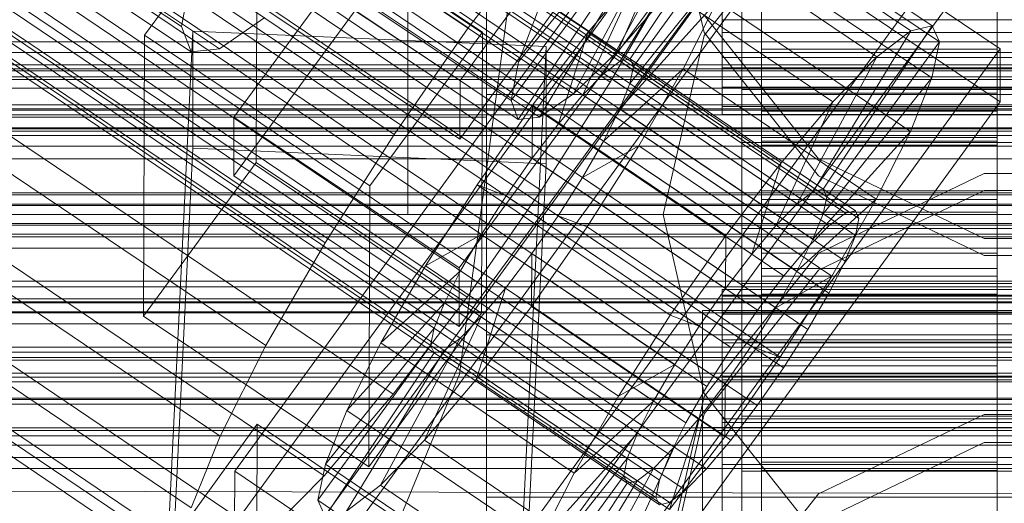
# Model space of a CAD drawing. Header units: millimetres. Extents: x -2233 to 61924, y -68080 to 6847.
# Tile 176 of 256: x -184 to -134, y -34290 to -34265. Entities that reach past the tile are written whole.
import ezdxf

# ---------------------------------------------------------------- set-up
doc = ezdxf.new("R2010")
doc.units = ezdxf.units.MM
for name, color, linetype, lineweight in [('COTAS_O', 1, 'Continuous', 0), ('COTAS_P', 1, 'Continuous', 0), ('frontal_briquetadora', 7, 'Continuous', 0), ('frontal_C01', 7, 'Continuous', 0), ('frontal_C02', 7, 'Continuous', 0), ('frontal_C03', 7, 'Continuous', 0), ('frontal_mezcladora', 7, 'Continuous', 0), ('frontal_secador', 7, 'Continuous', 0)]:
    doc.layers.add(name, color=color, linetype=linetype, lineweight=lineweight)
doc.dimstyles.new('R19_100', dxfattribs={"dimtxt": 250, "dimasz": 150, "dimexe": 150, "dimexo": 80, "dimgap": 100, "dimtad": 1, "dimtih": 1, "dimtoh": 1, "dimdsep": 46, "dimcen": 0.09, "dimadec": 0, "dimazin": 0, "dimtfac": 1, "dimtdec": 4, "dimtofl": 0, "dimtmove": 0, "dimatfit": 3, "dimfxl": 1, "dimtolj": 1, "dimtzin": 0, "dimarcsym": 0})

# ---------------------------------------------------------------- blocks, each defined once
blk = doc.blocks.new('DIM_R28_48')
at = {"layer": 'COTAS_P'}
for p, q in [((-1750, -34600), (-1600, -34555)), ((2600, -34600), (2450, -34555)), ((-1750, -35500), (-1750, -34600)), ((-1750, -34600), (2600, -34600)), ((-1750, -34600), (-1600, -34645)), ((2600, -34600), (2450, -34645)), ((2600, -35500), (2600, -34600))]:
    blk.add_line(p, q, dxfattribs=at)
blk.add_text('4350 P', height=250, dxfattribs=at).set_placement((425, -34500))
blk = doc.blocks.new('DIM_R28_50')
at = {"layer": 'COTAS_P'}
for p, q in [((1705.784, -34504.945), (1551.897, -34475.895)), ((-194.216, -34704.945), (1705.784, -34504.945)), ((1705.784, -34504.945), (1561.319, -34565.401)), ((1800, -35400), (1705.784, -34504.945)), ((-194.216, -34704.945), (-49.751, -34644.49)), ((-100, -35600), (-194.216, -34704.945)), ((-194.216, -34704.945), (-40.33, -34733.995))]:
    blk.add_line(p, q, dxfattribs=at)
blk.add_text('1910.5 P', height=250, rotation=6.009, dxfattribs=at).set_placement((745.315, -34505.495))
blk = doc.blocks.new('DIM_R28_52')
at = {"layer": 'COTAS_O'}
for p, q in [((-1725, -33700), (-1575, -33655)), ((1725, -33700), (1575, -33655)), ((-1725, -34400), (-1725, -33700)), ((-1725, -33700), (1725, -33700)), ((-1725, -33700), (-1575, -33745)), ((1725, -33700), (1575, -33745)), ((1725, -34400), (1725, -33700))]:
    blk.add_line(p, q, dxfattribs=at)
blk.add_text('3450 O', height=250, dxfattribs=at).set_placement((0, -33600))
blk = doc.blocks.new('DIM_R28_53')
at = {"layer": 'COTAS_P'}
for p, q in [((-150, -32300), (550, -32300)), ((550, -32300), (505, -32450)), ((550, -34900), (550, -32300)), ((550, -32300), (595, -32450)), ((550, -34900), (505, -34750)), ((550, -34900), (595, -34750)), ((-150, -34900), (550, -34900))]:
    blk.add_line(p, q, dxfattribs=at)
blk.add_text('2600 P', height=250, rotation=90, dxfattribs=at).set_placement((450, -33600))
blk = doc.blocks.new('DIM_R28_55')
at = {"layer": 'COTAS_O'}
for p, q in [((-650, -33700), (50, -33700)), ((50, -33700), (5, -33850)), ((50, -34900), (50, -33700)), ((50, -33700), (95, -33850)), ((50, -34900), (5, -34750)), ((50, -34900), (95, -34750)), ((-650, -34900), (50, -34900))]:
    blk.add_line(p, q, dxfattribs=at)
blk.add_text('1200 O', height=250, rotation=90, dxfattribs=at).set_placement((-50, -34300))
blk = doc.blocks.new('DIM_R28_56')
at = {"layer": 'COTAS_O'}
for p, q in [((-650, -34200), (-500, -34155)), ((650, -34200), (500, -34155)), ((-650, -34900), (-650, -34200)), ((-650, -34200), (650, -34200)), ((-650, -34200), (-500, -34245)), ((650, -34200), (500, -34245)), ((650, -34900), (650, -34200))]:
    blk.add_line(p, q, dxfattribs=at)
blk.add_text('1300 O', height=250, dxfattribs=at).set_placement((0, -34100))

msp = doc.modelspace()

# ---------------------------------------------------------------- linework, layer by layer
at = {"layer": 'frontal_briquetadora'}
for p, q in [((-164, -34275), (-164, -34100)), ((-160, -34275), (-160, -34100)), ((-160, -34268.879), (-160, -34249.516)), ((-160, -34268.884), (-160, -34249.527)), ((-160, -34250.459), (-160, -34270.044)), ((-160, -34267.941), (-160, -34253.838)), ((-160, -34254.513), (-160, -34274.379)), ((-160, -34275), (-160, -34255.133)), ((-160, -34275), (-160, -34255.296)), ((-160, -34275), (-160, -34255.545)), ((-160, -34275.621), (-160, -34255.753)), ((-148.92, -34265.737), (-151, -34256.636)), ((-160, -34256.961), (-160, -34272.021)), ((-160, -34275), (-160, -34257.779)), ((-143.094, -34258.582), (-148.92, -34265.888)), ((-160, -34279.956), (-160, -34260.18)), ((-160, -34277.979), (-160, -34260.611)), ((-160, -34261.61), (-160, -34281.116)), ((-148.92, -34264.86), (-143.094, -34272.168)), ((-160, -34265.027), (-160, -34282.059)), ((-148.92, -34265.888), (-151, -34275)), ((-143.093, -34273.035), (-148.92, -34265.737)), ((-160, -34284.973), (-160, -34267.941)), ((-160, -34288.446), (-160, -34268.879)), ((200, -34268.884), (-160, -34268.884)), ((-160, -34288.435), (-160, -34268.884)), ((-160, -34270.044), (-396, -34270.044)), ((-160, -34270.044), (-160, -34289.82)), ((-160, -34272.021), (-160, -34289.389)), ((-143.094, -34272.168), (-134.674, -34276.228)), ((-134.673, -34272.915), (-143.093, -34276.965)), ((-125.327, -34272.915), (-134.673, -34272.915)), ((-134.673, -34277.085), (-143.093, -34273.035)), ((-143.094, -34277.832), (-134.674, -34273.772)), ((-134.674, -34273.772), (-125.326, -34273.772)), ((-160, -34274.379), (-160, -34294.247)), ((-160, -34275), (-396, -34275)), ((-164, -34275), (-160, -34275)), ((200, -34275), (-160, -34275)), ((-160, -34275), (-160, -34294.5)), ((-160, -34275), (-160, -34294.704)), ((-160, -34275), (-160, -34292.221)), ((-160, -34275), (-160, -34294.515)), ((-151, -34275), (-160, -34275)), ((-160, -34275), (-160, -34294.867)), ((-148.92, -34284.112), (-151, -34275)), ((-160, -34295.487), (-160, -34275.621)), ((-134.674, -34276.228), (-125.326, -34276.228)), ((-143.093, -34276.965), (-148.92, -34284.263)), ((-125.327, -34277.085), (-134.673, -34277.085)), ((-148.92, -34285.14), (-143.094, -34277.832)), ((-160, -34293.039), (-160, -34277.979)), ((-160, -34279.956), (-396, -34279.956)), ((-160, -34299.541), (-160, -34279.956)), ((200, -34281.116), (-160, -34281.116)), ((-160, -34281.116), (-160, -34300.517)), ((-160, -34281.121), (-160, -34300.538)), ((-160, -34282.059), (-160, -34296.162)), ((-148.92, -34284.263), (-151, -34293.364)), ((-143.094, -34291.418), (-148.92, -34284.112)), ((-160, -34284.973), (200, -34284.973)), ((-160, -34302.341), (-160, -34284.973)), ((-151, -34294.247), (-148.92, -34285.14)), ((-143.093, -34289.221), (-134.673, -34285.179)), ((-134.673, -34285.179), (-125.327, -34285.179)), ((-134.674, -34286.607), (-143.094, -34290.664)), ((-125.326, -34286.607), (-134.674, -34286.607)), ((-160, -34307.656), (-160, -34288.435)), ((-160, -34307.682), (-160, -34288.446)), ((-160, -34289.389), (200, -34289.389)), ((-160, -34289.389), (-160, -34306.421)), ((-148.92, -34296.503), (-143.093, -34289.221))]:
    msp.add_line(p, q, dxfattribs=at)
at = {"layer": 'frontal_C01'}
for p, q in [((-355.017, -34130.587), (-141.218, -34274.815)), ((-355.53, -34130.711), (-141.731, -34274.939)), ((-354.844, -34130.973), (-141.045, -34275.202)), ((-356.348, -34131.336), (-142.549, -34275.565)), ((-355.022, -34131.843), (-141.224, -34276.072)), ((-357.415, -34132.421), (-143.617, -34276.649)), ((-355.541, -34133.138), (-141.742, -34277.366)), ((-358.659, -34133.89), (-144.861, -34278.119)), ((-356.363, -34134.768), (-142.565, -34278.996)), ((-146.196, -34279.873), (-359.995, -34135.645)), ((-357.434, -34136.624), (-143.635, -34280.852)), ((-361.332, -34137.564), (-147.533, -34281.793)), ((-358.68, -34138.578), (-144.881, -34282.806)), ((-362.578, -34139.518), (-148.779, -34283.747)), ((-360.017, -34140.498), (-146.218, -34284.726)), ((-363.648, -34141.374), (-149.85, -34285.602)), ((-160.922, -34265.504), (-345.231, -34141.17)), ((-361.352, -34142.252), (-147.554, -34286.48)), ((-364.471, -34143.005), (-150.672, -34287.233)), ((-362.596, -34143.721), (-148.798, -34287.95)), ((-338.003, -34143.933), (-153.694, -34268.268)), ((-364.989, -34144.299), (-151.191, -34288.527)), ((-363.664, -34144.806), (-149.865, -34289.034)), ((-365.168, -34145.169), (-151.369, -34289.397)), ((-364.995, -34145.555), (-151.196, -34289.783)), ((-364.482, -34145.431), (-150.683, -34289.659)), ((-349.002, -34146.587), (-164.693, -34270.922)), ((-341.52, -34149.448), (-157.211, -34273.783)), ((-352.519, -34152.103), (-168.21, -34276.437)), ((-345.291, -34154.866), (-160.982, -34279.201)), ((-355.541, -34157.34), (-171.232, -34281.674)), ((-349.061, -34159.817), (-164.752, -34284.152)), ((-357.863, -34161.941), (-173.554, -34286.276)), ((-352.572, -34163.964), (-168.263, -34288.299)), ((-359.326, -34165.594), (-175.016, -34289.929)), ((-355.584, -34167.025), (-171.275, -34291.359)), ((-359.83, -34168.049), (-175.521, -34292.384)), ((-359.341, -34169.139), (-175.032, -34293.474)), ((-357.893, -34168.79), (-173.584, -34293.124)), ((-172.809, -34288.064), (-145.277, -34250.21)), ((-145.289, -34252.906), (-172.821, -34290.76)), ((-133.809, -34257.946), (-161.341, -34295.801)), ((-172.847, -34296.692), (-145.315, -34258.838)), ((-152.686, -34267.079), (-147.143, -34258.764)), ((-147.143, -34258.764), (-137.313, -34265.395)), ((-145.315, -34258.838), (-133.847, -34266.574)), ((-153.199, -34267.203), (-148.226, -34259.025)), ((-148.226, -34259.025), (-138.396, -34265.656)), ((-152.513, -34267.465), (-146.777, -34259.579)), ((-146.777, -34259.579), (-136.948, -34266.21)), ((-154.017, -34267.828), (-149.953, -34260.345)), ((-149.953, -34260.345), (-140.123, -34266.977)), ((-147, -34306.231), (-147, -34260.008)), ((-161.353, -34298.497), (-133.821, -34260.642)), ((-160.922, -34265.504), (-157.152, -34260.553)), ((-145.327, -34261.534), (-172.859, -34299.388)), ((-152.692, -34268.335), (-147.155, -34261.415)), ((-147.155, -34261.415), (-137.325, -34268.047)), ((-133.859, -34269.27), (-145.327, -34261.534)), ((-155.085, -34268.913), (-152.207, -34262.635)), ((-152.207, -34262.635), (-154.833, -34265.737)), ((-152.207, -34262.635), (-142.377, -34269.266)), ((-147, -34262.704), (-147, -34308.927)), ((-150.672, -34263.031), (-153.694, -34268.268)), ((-153.21, -34269.629), (-148.249, -34264.148)), ((-149.985, -34267.59), (-148.249, -34264.148)), ((-148.249, -34264.148), (-138.419, -34270.779)), ((-137.313, -34265.395), (-142.856, -34273.71)), ((-138.396, -34265.656), (-137.313, -34265.395)), ((-137.313, -34265.395), (-136.948, -34266.21)), ((-164.693, -34270.922), (-160.922, -34265.504)), ((-154.833, -34265.737), (-157.653, -34269.44)), ((-156.329, -34270.382), (-154.833, -34265.737)), ((-154.833, -34265.737), (-145.003, -34272.368)), ((-138.396, -34265.656), (-143.369, -34273.834)), ((-140.123, -34266.977), (-138.396, -34265.656)), ((-136.948, -34266.21), (-142.683, -34274.096)), ((-136.948, -34266.21), (-137.325, -34268.047)), ((-133.847, -34266.574), (-161.379, -34304.428)), ((-133.847, -34266.574), (-133.859, -34269.27)), ((-154.017, -34267.828), (-153.199, -34267.203)), ((-153.199, -34267.203), (-152.686, -34267.079)), ((-143.369, -34273.834), (-153.199, -34267.203)), ((-142.856, -34273.71), (-152.686, -34267.079)), ((-152.686, -34267.079), (-152.513, -34267.465)), ((-140.123, -34266.977), (-144.188, -34274.46)), ((-142.377, -34269.266), (-140.123, -34266.977)), ((-155.085, -34268.913), (-154.017, -34267.828)), ((-154.033, -34271.26), (-149.985, -34267.59)), ((-144.188, -34274.46), (-154.017, -34267.828)), ((-152.513, -34267.465), (-152.692, -34268.335)), ((-142.683, -34274.096), (-152.513, -34267.465)), ((-152.246, -34271.507), (-149.985, -34267.59)), ((-149.985, -34267.59), (-140.156, -34274.221)), ((-153.694, -34268.268), (-157.211, -34273.783)), ((-152.692, -34268.335), (-153.21, -34269.629)), ((-142.862, -34274.966), (-152.692, -34268.335)), ((-137.325, -34268.047), (-142.862, -34274.966)), ((-137.325, -34268.047), (-138.419, -34270.779)), ((-156.329, -34270.382), (-155.085, -34268.913)), ((-145.255, -34275.544), (-155.085, -34268.913)), ((-147, -34271.332), (-147, -34268.636)), ((-147, -34268.636), (-133, -34268.636)), ((-147, -34314.858), (-147, -34268.636)), ((-146, -34278.819), (-146, -34268.82)), ((-146, -34268.82), (-146, -34269.412)), ((-146, -34268.82), (-134, -34268.82)), ((-146, -34269.522), (-146, -34268.82)), ((-134, -34269.412), (-134, -34268.82)), ((-134, -34268.82), (-134, -34278.819)), ((-134, -34268.82), (-134, -34269.522)), ((-161.391, -34307.125), (-133.859, -34269.27)), ((-146, -34279.1), (-146, -34269.412)), ((-146, -34269.412), (-146, -34271.259)), ((-146, -34269.412), (-134, -34269.412)), ((-142.377, -34269.266), (-145.255, -34275.544)), ((-145.003, -34272.368), (-142.377, -34269.266)), ((-134, -34271.259), (-134, -34269.412)), ((-134, -34269.412), (-134, -34279.1)), ((-157.653, -34269.44), (-160.474, -34273.493)), ((-157.653, -34269.44), (-157.665, -34272.136)), ((-147.823, -34276.071), (-157.653, -34269.44)), ((-153.21, -34269.629), (-154.033, -34271.26)), ((-143.38, -34276.261), (-153.21, -34269.629)), ((-146, -34279.152), (-146, -34269.522)), ((-146, -34269.522), (-134, -34269.522)), ((-146, -34271.471), (-146, -34269.522)), ((-134, -34269.522), (-134, -34279.152)), ((-134, -34269.522), (-134, -34271.471)), ((-157.665, -34272.136), (-156.329, -34270.382)), ((-146.499, -34277.013), (-156.329, -34270.382)), ((-168.21, -34276.437), (-164.693, -34270.922)), ((-138.419, -34270.779), (-143.38, -34276.261)), ((-138.419, -34270.779), (-140.156, -34274.221)), ((-154.033, -34271.26), (-155.103, -34273.116)), ((-144.203, -34277.891), (-154.033, -34271.26)), ((-133, -34271.332), (-147, -34271.332)), ((-147, -34271.332), (-147, -34317.555)), ((-146, -34279.974), (-146, -34271.259)), ((-146, -34271.259), (-146, -34274.234)), ((-146, -34271.259), (-134, -34271.259)), ((-134, -34274.234), (-134, -34271.259)), ((-134, -34271.259), (-134, -34279.974)), ((-155.103, -34273.116), (-152.246, -34271.507)), ((-154.877, -34275.633), (-152.246, -34271.507)), ((-152.246, -34271.507), (-142.416, -34278.139)), ((-146, -34280.075), (-146, -34271.471)), ((-146, -34271.471), (-134, -34271.471)), ((-146, -34274.535), (-146, -34271.471)), ((-134, -34271.471), (-134, -34280.075)), ((-134, -34271.471), (-134, -34274.535)), ((-159.001, -34274.056), (-157.665, -34272.136)), ((-157.665, -34272.136), (-147.835, -34278.768)), ((-147.823, -34276.071), (-145.003, -34272.368)), ((-145.003, -34272.368), (-146.499, -34277.013)), ((-155.103, -34273.116), (-156.35, -34275.07)), ((-145.274, -34279.747), (-155.103, -34273.116)), ((-160.474, -34273.493), (-163.105, -34277.619)), ((-157.211, -34273.783), (-160.982, -34279.201)), ((-159.001, -34274.056), (-160.474, -34273.493)), ((-160.474, -34273.493), (-150.644, -34280.124)), ((-143.369, -34273.834), (-144.188, -34274.46)), ((-142.856, -34273.71), (-143.369, -34273.834)), ((-142.683, -34274.096), (-142.856, -34273.71)), ((-160.247, -34276.01), (-159.001, -34274.056)), ((-149.171, -34280.687), (-159.001, -34274.056)), ((-146, -34281.384), (-146, -34274.234)), ((-146, -34274.234), (-146, -34278.135)), ((-146, -34274.234), (-134, -34274.234)), ((-140.156, -34274.221), (-144.203, -34277.891)), ((-142.862, -34274.966), (-142.683, -34274.096)), ((-140.156, -34274.221), (-142.416, -34278.139)), ((-134, -34278.135), (-134, -34274.234)), ((-134, -34274.234), (-134, -34281.384)), ((-146, -34281.526), (-146, -34274.535)), ((-146, -34274.535), (-134, -34274.535)), ((-146, -34278.503), (-146, -34274.535)), ((-144.188, -34274.46), (-145.255, -34275.544)), ((-141.731, -34274.939), (-141.218, -34274.815)), ((-141.218, -34274.815), (-141.045, -34275.202)), ((-134, -34274.535), (-134, -34281.526)), ((-134, -34274.535), (-134, -34278.503)), ((-156.35, -34275.07), (-157.686, -34276.99)), ((-156.35, -34275.07), (-154.877, -34275.633)), ((-146.52, -34281.701), (-156.35, -34275.07)), ((-143.38, -34276.261), (-142.862, -34274.966)), ((-142.549, -34275.565), (-141.731, -34274.939)), ((-141.045, -34275.202), (-141.224, -34276.072)), ((-157.698, -34279.686), (-154.877, -34275.633)), ((-154.877, -34275.633), (-145.047, -34282.264)), ((-145.255, -34275.544), (-146.499, -34277.013)), ((-143.617, -34276.649), (-142.549, -34275.565)), ((-171.232, -34281.674), (-168.21, -34276.437)), ((-160.247, -34276.01), (-163.105, -34277.619)), ((-161.318, -34277.866), (-160.247, -34276.01)), ((-150.417, -34282.642), (-160.247, -34276.01)), ((-150.644, -34280.124), (-147.823, -34276.071)), ((-147.835, -34278.768), (-147.823, -34276.071)), ((-144.203, -34277.891), (-143.38, -34276.261)), ((-141.224, -34276.072), (-141.742, -34277.366)), ((-144.861, -34278.119), (-143.617, -34276.649)), ((-157.686, -34276.99), (-159.022, -34278.744)), ((-157.686, -34276.99), (-157.698, -34279.686)), ((-147.856, -34283.621), (-157.686, -34276.99)), ((-146.499, -34277.013), (-147.835, -34278.768)), ((-141.742, -34277.366), (-142.565, -34278.996)), ((-163.105, -34277.619), (-165.365, -34281.536)), ((-161.318, -34277.866), (-165.365, -34281.536)), ((-163.105, -34277.619), (-153.275, -34284.25)), ((-162.14, -34279.497), (-161.318, -34277.866)), ((-151.488, -34284.497), (-161.318, -34277.866)), ((-145.274, -34279.747), (-144.203, -34277.891)), ((-146.196, -34279.873), (-144.861, -34278.119)), ((-146, -34283.232), (-146, -34278.135)), ((-146, -34278.135), (-146, -34282.696)), ((-146, -34278.135), (-134, -34278.135)), ((-142.416, -34278.139), (-145.274, -34279.747)), ((-142.416, -34278.139), (-145.047, -34282.264)), ((-134, -34282.696), (-134, -34278.135)), ((-134, -34278.135), (-134, -34283.232)), ((-159.022, -34278.744), (-160.518, -34283.389)), ((-159.022, -34278.744), (-160.266, -34280.213)), ((-149.192, -34285.375), (-159.022, -34278.744)), ((-147.835, -34278.768), (-149.171, -34280.687)), ((-148, -34279.152), (-148, -34278.819)), ((-148, -34278.819), (-148, -34279.1)), ((-148, -34278.819), (148, -34278.819)), ((-146, -34283.406), (-146, -34278.503)), ((-146, -34278.503), (-134, -34278.503)), ((-146, -34283.107), (-146, -34278.503)), ((-146, -34279.1), (-146, -34278.819)), ((-134, -34278.819), (-146, -34278.819)), ((-146, -34278.819), (-146, -34279.152)), ((-134, -34278.503), (-134, -34283.406)), ((-134, -34278.503), (-134, -34283.107)), ((-134, -34278.819), (-134, -34279.1)), ((-134, -34279.152), (-134, -34278.819)), ((-160.982, -34279.201), (-164.752, -34284.152)), ((-148, -34279.1), (-148, -34279.974)), ((-148, -34279.1), (148, -34279.1)), ((-148, -34280.075), (-148, -34279.152)), ((-148, -34279.152), (148, -34279.152)), ((-146, -34279.974), (-146, -34279.1)), ((-134, -34279.1), (-146, -34279.1)), ((-134, -34279.152), (-146, -34279.152)), ((-146, -34279.152), (-146, -34280.075)), ((-142.565, -34278.996), (-143.635, -34280.852)), ((-134, -34279.1), (-134, -34279.974)), ((-134, -34280.075), (-134, -34279.152)), ((-162.14, -34279.497), (-167.102, -34284.978)), ((-162.659, -34280.791), (-162.14, -34279.497)), ((-152.311, -34286.128), (-162.14, -34279.497)), ((-160.518, -34283.389), (-157.698, -34279.686)), ((-157.698, -34279.686), (-147.868, -34286.317)), ((-147.533, -34281.793), (-146.196, -34279.873)), ((-146.52, -34281.701), (-145.274, -34279.747)), ((-160.266, -34280.213), (-163.144, -34286.491)), ((-160.266, -34280.213), (-161.333, -34281.298)), ((-150.436, -34286.844), (-160.266, -34280.213)), ((-153.275, -34284.25), (-150.644, -34280.124)), ((-150.644, -34280.124), (-149.171, -34280.687)), ((-148, -34279.974), (-148, -34281.384)), ((-148, -34279.974), (148, -34279.974)), ((-148, -34281.526), (-148, -34280.075)), ((-148, -34280.075), (148, -34280.075)), ((-146, -34281.384), (-146, -34279.974)), ((-134, -34279.974), (-146, -34279.974)), ((-134, -34280.075), (-146, -34280.075)), ((-146, -34280.075), (-146, -34281.526)), ((-134, -34279.974), (-134, -34281.384)), ((-134, -34281.526), (-134, -34280.075)), ((-162.659, -34280.791), (-168.196, -34287.711)), ((-162.837, -34281.661), (-162.659, -34280.791)), ((-152.829, -34287.422), (-162.659, -34280.791)), ((-149.171, -34280.687), (-150.417, -34282.642)), ((-143.635, -34280.852), (-144.881, -34282.806)), ((-161.333, -34281.298), (-165.397, -34288.781)), ((-161.333, -34281.298), (-162.151, -34281.923)), ((-151.503, -34287.929), (-161.333, -34281.298)), ((-148, -34281.384), (-148, -34283.232)), ((-148, -34281.384), (148, -34281.384)), ((-146, -34283.232), (-146, -34281.384)), ((-134, -34281.384), (-146, -34281.384)), ((-134, -34281.384), (-134, -34283.232)), ((-173.554, -34286.276), (-171.232, -34281.674)), ((-162.837, -34281.661), (-168.573, -34289.547)), ((-162.151, -34281.923), (-167.125, -34290.101)), ((-165.365, -34281.536), (-167.102, -34284.978)), ((-165.365, -34281.536), (-155.535, -34288.167)), ((-162.664, -34282.047), (-162.837, -34281.661)), ((-153.008, -34288.292), (-162.837, -34281.661)), ((-162.151, -34281.923), (-162.664, -34282.047)), ((-152.321, -34288.554), (-162.151, -34281.923)), ((-148.779, -34283.747), (-147.533, -34281.793)), ((-148, -34283.406), (-148, -34281.526)), ((-148, -34281.526), (148, -34281.526)), ((-147.856, -34283.621), (-146.52, -34281.701)), ((-145.047, -34282.264), (-146.52, -34281.701)), ((-134, -34281.526), (-146, -34281.526)), ((-146, -34281.526), (-146, -34283.406)), ((-134, -34283.406), (-134, -34281.526)), ((-162.664, -34282.047), (-168.208, -34290.362)), ((-152.835, -34288.678), (-162.664, -34282.047)), ((-145.047, -34282.264), (-147.868, -34286.317)), ((-153.275, -34284.25), (-150.417, -34282.642)), ((-150.417, -34282.642), (-151.488, -34284.497)), ((-144.881, -34282.806), (-146.218, -34284.726)), ((-146, -34282.696), (-146, -34285.392)), ((-134, -34282.696), (-146, -34282.696)), ((-146, -34282.696), (-146, -34287.606)), ((-134, -34285.392), (-134, -34282.696)), ((-134, -34287.606), (-134, -34282.696)), ((-163.144, -34286.491), (-160.518, -34283.389)), ((-160.518, -34283.389), (-150.688, -34290.02)), ((-148, -34283.232), (-148, -34285.392)), ((-148, -34283.232), (148, -34283.232)), ((-148, -34285.587), (-148, -34283.406)), ((-148, -34283.406), (148, -34283.406)), ((-146, -34285.587), (-146, -34283.107)), ((-146, -34283.107), (-134, -34283.107)), ((-146, -34288.031), (-146, -34283.107)), ((-146, -34285.392), (-146, -34283.232)), ((-134, -34283.232), (-146, -34283.232)), ((-134, -34283.406), (-146, -34283.406)), ((-146, -34283.406), (-146, -34285.587)), ((-134, -34283.107), (-134, -34285.587)), ((-134, -34283.107), (-134, -34288.031)), ((-134, -34283.232), (-134, -34285.392)), ((-134, -34285.587), (-134, -34283.406)), ((-149.85, -34285.602), (-148.779, -34283.747)), ((-149.192, -34285.375), (-147.856, -34283.621)), ((-147.868, -34286.317), (-147.856, -34283.621)), ((-164.752, -34284.152), (-168.263, -34288.299)), ((-155.535, -34288.167), (-153.275, -34284.25)), ((-155.535, -34288.167), (-151.488, -34284.497)), ((-151.488, -34284.497), (-152.311, -34286.128)), ((-146.218, -34284.726), (-147.554, -34286.48)), ((-167.102, -34284.978), (-168.196, -34287.711)), ((-167.102, -34284.978), (-157.272, -34291.609)), ((-150.688, -34290.02), (-149.192, -34285.375)), ((-150.436, -34286.844), (-149.192, -34285.375)), ((-148, -34285.392), (-148, -34287.718)), ((148, -34285.392), (-148, -34285.392)), ((-146, -34285.392), (-134, -34285.392)), ((-146, -34287.718), (-146, -34285.392)), ((-134, -34285.392), (-134, -34287.718)), ((-177.394, -34293.565), (-171.658, -34285.678)), ((-171.715, -34298.62), (-171.658, -34285.678)), ((-171.658, -34285.678), (-160.19, -34293.415)), ((-150.672, -34287.233), (-149.85, -34285.602)), ((-148, -34287.919), (-148, -34285.587)), ((-148, -34285.587), (148, -34285.587)), ((-134, -34285.587), (-146, -34285.587)), ((-146, -34285.587), (-146, -34287.919)), ((-134, -34287.919), (-134, -34285.587)), ((-175.016, -34289.929), (-173.554, -34286.276)), ((-157.272, -34291.609), (-152.311, -34286.128)), ((-152.311, -34286.128), (-152.829, -34287.422)), ((-147.868, -34286.317), (-150.688, -34290.02)), ((-165.397, -34288.781), (-163.144, -34286.491)), ((-163.144, -34286.491), (-153.314, -34293.123)), ((-153.314, -34293.123), (-150.436, -34286.844)), ((-151.503, -34287.929), (-150.436, -34286.844)), ((-147.554, -34286.48), (-148.798, -34287.95)), ((-158.366, -34294.342), (-152.829, -34287.422)), ((-152.829, -34287.422), (-153.008, -34288.292)), ((-151.191, -34288.527), (-150.672, -34287.233)), ((-168.196, -34287.711), (-168.573, -34289.547)), ((-168.196, -34287.711), (-158.366, -34294.342)), ((-155.567, -34295.412), (-151.503, -34287.929)), ((-152.321, -34288.554), (-151.503, -34287.929)), ((-148.798, -34287.95), (-149.865, -34289.034)), ((-148, -34287.718), (-148, -34290.05)), ((-148, -34287.718), (148, -34287.718)), ((-148, -34290.245), (-148, -34287.919)), ((-148, -34287.919), (148, -34287.919)), ((-146, -34287.718), (-146, -34287.606)), ((-146, -34287.606), (-146, -34292.53)), ((-146, -34287.606), (-134, -34287.606)), ((-146, -34290.05), (-146, -34287.718)), ((-134, -34287.718), (-146, -34287.718)), ((-146, -34287.919), (-146, -34288.031)), ((-134, -34287.919), (-146, -34287.919)), ((-146, -34287.919), (-146, -34290.245)), ((-134, -34292.53), (-134, -34287.606)), ((-134, -34287.606), (-134, -34287.718)), ((-134, -34287.718), (-134, -34290.05)), ((-134, -34288.031), (-134, -34287.919)), ((-134, -34290.245), (-134, -34287.919)), ((-172.809, -34288.064), (-172.821, -34290.76)), ((-161.341, -34295.801), (-172.809, -34288.064)), ((-168.263, -34288.299), (-171.275, -34291.359)), ((-158.743, -34296.178), (-153.008, -34288.292)), ((-157.272, -34291.609), (-155.535, -34288.167)), ((-153.008, -34288.292), (-152.835, -34288.678)), ((-146, -34288.031), (-134, -34288.031)), ((-146, -34292.941), (-146, -34288.031)), ((-134, -34288.031), (-134, -34292.941)), ((-167.125, -34290.101), (-165.397, -34288.781)), ((-165.397, -34288.781), (-155.567, -34295.412)), ((-158.378, -34296.993), (-152.835, -34288.678)), ((-157.295, -34296.732), (-152.321, -34288.554)), ((-152.835, -34288.678), (-152.321, -34288.554)), ((-151.369, -34289.397), (-151.191, -34288.527)), ((-151.196, -34289.783), (-151.369, -34289.397)), ((-149.865, -34289.034), (-150.683, -34289.659)), ((-168.573, -34289.547), (-168.208, -34290.362)), ((-168.573, -34289.547), (-158.743, -34296.178)), ((-150.683, -34289.659), (-151.196, -34289.783))]:
    msp.add_line(p, q, dxfattribs=at)
at = {"layer": 'frontal_C02'}
for p, q in [((-359.83, -34142.184), (-175.521, -34265.438)), ((-359.341, -34143.467), (-175.032, -34266.721)), ((-357.893, -34143.309), (-173.584, -34266.564)), ((-133.809, -34230.657), (-161.341, -34268.179)), ((-172.847, -34270.048), (-145.315, -34232.525)), ((-147, -34278.518), (-147, -34232.699)), ((-161.353, -34271.16), (-133.821, -34233.637)), ((-145.327, -34235.506), (-172.859, -34273.028)), ((-147, -34235.68), (-147, -34281.498)), ((-133.847, -34240.194), (-161.379, -34277.717)), ((-147, -34288.055), (-147, -34242.237)), ((-161.391, -34280.697), (-133.859, -34243.175)), ((-147, -34245.217), (-147, -34291.036)), ((-177.394, -34265.87), (-171.658, -34258.052)), ((-171.715, -34272.359), (-171.658, -34258.052)), ((-171.658, -34258.052), (-160.19, -34265.722)), ((-163.144, -34260.105), (-153.314, -34266.678)), ((-153.314, -34266.678), (-150.436, -34260.188)), ((-161.341, -34268.179), (-172.809, -34260.51)), ((-168.196, -34260.655), (-158.366, -34267.228)), ((-158.366, -34267.228), (-152.829, -34260.449)), ((-158.743, -34269.2), (-153.008, -34261.383)), ((-155.567, -34268.854), (-151.503, -34261.219)), ((-158.378, -34270.16), (-152.835, -34261.838)), ((-157.295, -34270.042), (-152.321, -34261.782)), ((-146, -34266.576), (-146, -34261.689)), ((-134, -34261.689), (-134, -34266.576)), ((-165.397, -34262.281), (-155.567, -34268.854)), ((-175.521, -34265.438), (-175.016, -34262.802)), ((-168.573, -34262.627), (-158.743, -34269.2)), ((-148, -34262.885), (-148, -34265.091)), ((-146, -34265.091), (-146, -34262.885)), ((-134, -34262.885), (-134, -34265.091)), ((-172.821, -34263.491), (-161.353, -34271.16)), ((-168.208, -34263.586), (-158.378, -34270.16)), ((-167.125, -34263.468), (-157.295, -34270.042)), ((-150.688, -34263.662), (-153.314, -34266.678)), ((-148, -34265.728), (-148, -34263.595)), ((-146, -34263.595), (-146, -34266.576)), ((-146, -34263.595), (-146, -34265.728)), ((-134, -34266.576), (-134, -34263.595)), ((-134, -34265.728), (-134, -34263.595)), ((-158.366, -34267.228), (-157.272, -34264.379)), ((-171.275, -34264.976), (-173.584, -34266.564)), ((-148, -34265.091), (-148, -34267.012)), ((-148, -34265.091), (148, -34265.091)), ((-146, -34265.077), (-146, -34269.733)), ((-146, -34267.012), (-146, -34265.091)), ((-146, -34265.091), (-146, -34269.733)), ((-134, -34265.091), (-146, -34265.091)), ((-134, -34269.733), (-134, -34265.077)), ((-134, -34269.733), (-134, -34265.091)), ((-134, -34265.091), (-134, -34267.012)), ((-177.811, -34324.929), (-174.943, -34265.663)), ((-177.394, -34265.87), (-177.451, -34280.176)), ((-165.926, -34273.539), (-177.394, -34265.87)), ((-175.032, -34266.721), (-175.521, -34265.438)), ((-174.943, -34271.625), (-174.943, -34265.663)), ((-174.943, -34265.663), (-156.962, -34266.456)), ((-160.19, -34265.722), (-165.926, -34273.539)), ((-160.19, -34265.722), (-160.247, -34280.028)), ((-148, -34267.532), (-148, -34265.728)), ((-148, -34265.728), (148, -34265.728)), ((-146, -34265.728), (-146, -34271.077)), ((-134, -34265.728), (-146, -34265.728)), ((-146, -34265.728), (-146, -34267.532)), ((-134, -34271.077), (-134, -34265.728)), ((-134, -34267.532), (-134, -34265.728)), ((-173.584, -34266.564), (-175.032, -34266.721)), ((-156.962, -34266.456), (-159.83, -34325.721)), ((-156.962, -34266.456), (-156.962, -34272.418)), ((-153.314, -34266.678), (-155.567, -34268.854)), ((-146, -34266.576), (-134, -34266.576)), ((-146, -34271.077), (-146, -34266.576)), ((-134, -34266.576), (-134, -34271.077)), ((-158.743, -34269.2), (-158.366, -34267.228)), ((-148, -34267.012), (-148, -34268.517)), ((-148, -34267.012), (148, -34267.012)), ((-146, -34268.517), (-146, -34267.012)), ((-146, -34267.012), (-146, -34273.788)), ((-134, -34267.012), (-146, -34267.012)), ((-134, -34273.788), (-134, -34267.012)), ((-134, -34267.012), (-134, -34268.517)), ((450, -34267.581), (-450, -34267.581)), ((-148, -34268.885), (-148, -34267.532)), ((-148, -34267.532), (148, -34267.532)), ((-146, -34267.532), (-146, -34274.886)), ((-134, -34267.532), (-146, -34267.532)), ((-146, -34267.532), (-146, -34268.885)), ((-134, -34274.886), (-134, -34267.532)), ((-134, -34268.885), (-134, -34267.532)), ((-161.353, -34271.16), (-161.341, -34268.179)), ((-155.567, -34268.854), (-157.295, -34270.042)), ((-148, -34268.517), (-148, -34269.504)), ((-148, -34268.517), (148, -34268.517)), ((-148, -34269.694), (-148, -34268.885)), ((-148, -34268.885), (148, -34268.885)), ((-146, -34269.504), (-146, -34268.517)), ((-146, -34268.517), (-146, -34276.966)), ((-134, -34268.517), (-146, -34268.517)), ((-146, -34268.885), (-146, -34277.742)), ((-134, -34268.885), (-146, -34268.885)), ((-146, -34268.885), (-146, -34269.694)), ((-134, -34276.966), (-134, -34268.517)), ((-134, -34268.517), (-134, -34269.504)), ((-134, -34277.742), (-134, -34268.885)), ((-134, -34269.694), (-134, -34268.885)), ((-158.378, -34270.16), (-158.743, -34269.2)), ((-148, -34269.504), (-148, -34269.906)), ((-148, -34269.504), (148, -34269.504)), ((-148, -34269.906), (-148, -34269.694)), ((-148, -34269.694), (148, -34269.694)), ((-148, -34269.906), (148, -34269.906)), ((-146, -34269.906), (-146, -34269.504)), ((-146, -34269.504), (-146, -34279.049)), ((-134, -34269.504), (-146, -34269.504)), ((-146, -34269.694), (-146, -34279.451)), ((-134, -34269.694), (-146, -34269.694)), ((-146, -34269.694), (-146, -34269.906)), ((-146, -34269.733), (-146, -34273.788)), ((-146, -34269.733), (-134, -34269.733)), ((-146, -34269.906), (-146, -34279.897)), ((-134, -34269.906), (-146, -34269.906)), ((-134, -34279.049), (-134, -34269.504)), ((-134, -34269.504), (-134, -34269.906)), ((-134, -34279.451), (-134, -34269.694)), ((-134, -34269.906), (-134, -34269.694)), ((-134, -34273.788), (-134, -34269.733)), ((-134, -34279.897), (-134, -34269.906)), ((-172.847, -34270.048), (-172.859, -34273.028)), ((-161.379, -34277.717), (-172.847, -34270.048)), ((-157.295, -34270.042), (-158.378, -34270.16)), ((-146, -34271.077), (-134, -34271.077)), ((-146, -34274.886), (-146, -34271.077)), ((-134, -34271.077), (-134, -34274.886)), ((-177.811, -34330.891), (-174.943, -34271.625)), ((-156.962, -34272.418), (-174.943, -34271.625)), ((-171.715, -34272.359), (-177.451, -34280.176)), ((-160.247, -34280.028), (-171.715, -34272.359)), ((-159.83, -34331.684), (-156.962, -34272.418)), ((-172.859, -34273.028), (-161.391, -34280.697)), ((-165.983, -34287.845), (-165.926, -34273.539)), ((-146, -34273.788), (-146, -34276.966)), ((-146, -34273.788), (-134, -34273.788)), ((-134, -34276.966), (-134, -34273.788)), ((-146, -34274.886), (-134, -34274.886)), ((-146, -34277.742), (-146, -34274.886)), ((-134, -34274.886), (-134, -34277.742)), ((-147, -34290.021), (-147, -34275.714)), ((-147, -34275.714), (-133, -34275.714)), ((-147, -34285.26), (-147, -34275.714)), ((-146, -34276.966), (-146, -34279.049)), ((-146, -34276.966), (-134, -34276.966)), ((-134, -34279.049), (-134, -34276.966)), ((-161.391, -34280.697), (-161.379, -34277.717)), ((-146, -34277.742), (-134, -34277.742)), ((-146, -34279.451), (-146, -34277.742)), ((-134, -34277.742), (-134, -34279.451)), ((-133, -34278.518), (-147, -34278.518)), ((-147, -34278.518), (-147, -34281.498)), ((-146, -34279.049), (-146, -34279.897)), ((-146, -34279.049), (-134, -34279.049)), ((-134, -34279.897), (-134, -34279.049)), ((-450, -34279.503), (450, -34279.503)), ((-149, -34285.848), (-149, -34279.887)), ((-149, -34279.887), (-131, -34279.887)), ((-149, -34325.324), (-149, -34279.887)), ((-146, -34279.451), (-134, -34279.451)), ((-146, -34279.897), (-146, -34279.451)), ((-146, -34279.897), (-134, -34279.897)), ((-134, -34279.451), (-134, -34279.897)), ((-177.451, -34280.176), (-165.983, -34287.845)), ((-165.983, -34287.845), (-160.247, -34280.028)), ((-147, -34281.498), (-133, -34281.498)), ((-133, -34285.26), (-147, -34285.26)), ((-147, -34285.26), (-147, -34299.566)), ((-131, -34285.848), (-149, -34285.848)), ((-149, -34331.285), (-149, -34285.848)), ((-133, -34288.055), (-147, -34288.055)), ((-147, -34288.055), (-147, -34291.036))]:
    msp.add_line(p, q, dxfattribs=at)
at = {"layer": 'frontal_C03'}
for p, q in [((-1500, -34266.207), (1500, -34266.207)), ((-1500, -34266.757), (1500, -34266.757)), ((-1250, -34267.689), (1250, -34267.689)), ((-1500, -34268.12), (1500, -34268.12)), ((-1500, -34268.569), (1500, -34268.569)), ((-1250, -34269.42), (1250, -34269.42)), ((-1500, -34269.615), (1500, -34269.615)), ((-1500, -34269.933), (1500, -34269.933)), ((-1500, -34270.59), (1500, -34270.59)), ((-1500, -34270.754), (1500, -34270.754)), ((1250, -34270.635), (-1250, -34270.635)), ((-1500, -34270.979), (1500, -34270.979)), ((1250, -34271.516), (-1250, -34271.516)), ((1250, -34272.17), (-1250, -34272.17)), ((-1250, -34273.9), (1250, -34273.9)), ((1250, -34274.477), (-1250, -34274.477)), ((-1250, -34275.453), (1250, -34275.453)), ((-1250, -34275.534), (1250, -34275.534)), ((1250, -34278.387), (-1250, -34278.387)), ((-1250, -34279.3), (1250, -34279.3)), ((1250, -34279.444), (-1250, -34279.444)), ((-1250, -34280.567), (1250, -34280.567)), ((1250, -34281.751), (-1250, -34281.751)), ((1250, -34282.405), (-1250, -34282.405)), ((1250, -34283.286), (-1250, -34283.286)), ((-1250, -34283.52), (1250, -34283.52)), ((-1250, -34284.416), (1250, -34284.416)), ((-1250, -34286.272), (1250, -34286.272)), ((-1250, -34286.736), (1250, -34286.736)), ((-1250, -34287.369), (1250, -34287.369))]:
    msp.add_line(p, q, dxfattribs=at)
at = {"layer": 'frontal_mezcladora'}
for p, q in [((-157, -34250), (-161.361, -34283.129)), ((-161.361, -34283.129), (-174.149, -34314))]:
    msp.add_line(p, q, dxfattribs=at)
at = {"layer": 'frontal_secador'}
for p, q in [((1250, -34267.382), (-1250, -34267.382)), ((-1250, -34268), (1250, -34268)), ((1250, -34269.689), (-1250, -34269.689)), ((1250, -34274), (-1250, -34274)), ((1250, -34274.545), (-1250, -34274.545)), ((1250, -34276), (-1250, -34276)), ((1250, -34276.144), (-1250, -34276.144)), ((1250, -34276.709), (-1250, -34276.709)), ((1250, -34278.686), (-1250, -34278.686)), ((1250, -34280), (-1250, -34280)), ((1320, -34282), (-1320, -34282)), ((1320, -34282.273), (-1320, -34282.273)), ((1250, -34282), (-1250, -34282)), ((1320, -34283.072), (-1320, -34283.072)), ((1320, -34284.343), (-1320, -34284.343)), ((1250, -34284.651), (-1250, -34284.651)), ((1250, -34285.859), (-1250, -34285.859)), ((1320, -34286), (-1320, -34286)), ((-1250, -34286), (1250, -34286)), ((1320, -34287.929), (-1320, -34287.929)), ((-422.12, -34288.52), (420.5, -34290.5))]:
    msp.add_line(p, q, dxfattribs=at)

# ---------------------------------------------------------------- dimensions: what is measured, and where the dimension line sits
at = {"layer": 'COTAS_O'}
for p1, p2, distance, picture, middle in [((-650, -34900), (-650, -33700), -700, 'DIM_R28_55', (50, -34300)), ((-1725, -34400), (1725, -34400), 700, 'DIM_R28_52', (0, -33700)), ((-650, -34900), (650, -34900), 700, 'DIM_R28_56', (0, -34200))]:
    dim = msp.add_aligned_dim(p1=p1, p2=p2, distance=distance, text='<> O', dimstyle='R19_100', dxfattribs=at)
    dim.commit()
    dim.dimension.update_dxf_attribs({"geometry": picture, "text_midpoint": middle})
at = {"layer": 'COTAS_P'}
for p1, p2, distance, picture, middle in [((-150, -34900), (-150, -32300), -700, 'DIM_R28_53', (550, -33600)), ((-100, -35600), (1800, -35400), 900, 'DIM_R28_50', (755.784, -34604.945)), ((-1750, -35500), (2600, -35500), 900, 'DIM_R28_48', (425, -34600))]:
    dim = msp.add_aligned_dim(p1=p1, p2=p2, distance=distance, text='<> P', dimstyle='R19_100', dxfattribs=at)
    dim.commit()
    dim.dimension.update_dxf_attribs({"geometry": picture, "text_midpoint": middle})

doc.saveas('drawing.dxf')
